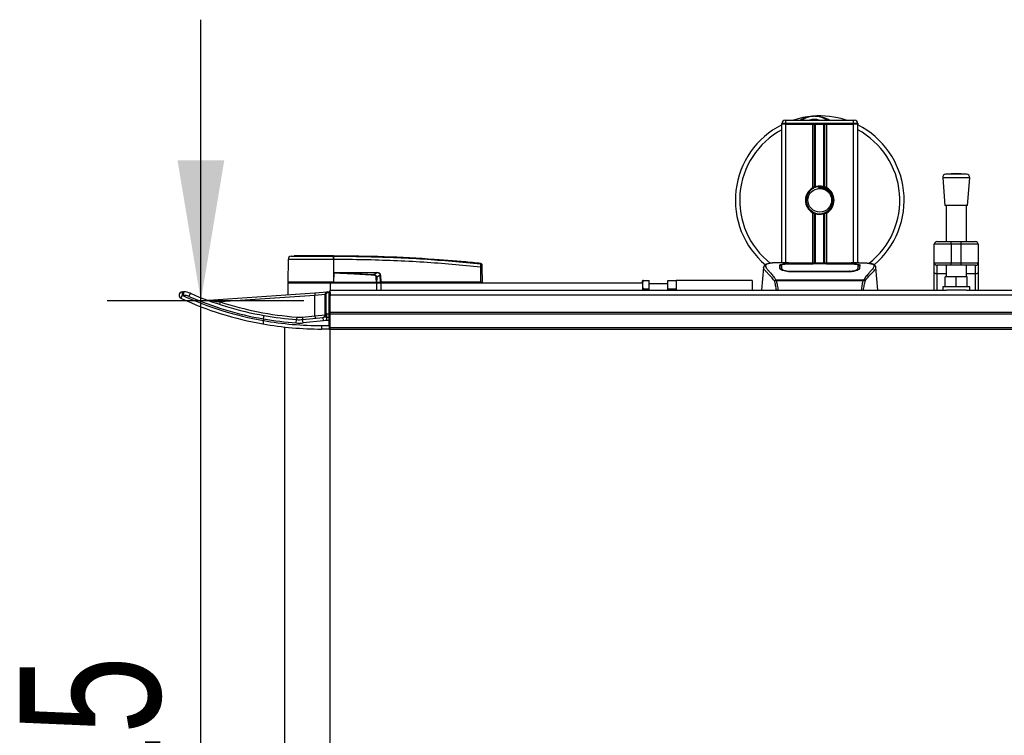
# Model space of a CAD drawing. Header units: millimetres. Extents: x 0 to 420, y 0 to 297.
# Tile 4 of 124: x 52 to 73, y 104 to 120. Entities that reach past the tile are written whole.
import ezdxf

# ---------------------------------------------------------------- set-up
doc = ezdxf.new("R2010")
doc.units = ezdxf.units.MM
doc.layers.add('QUOTE', color=174, linetype='Continuous')
doc.styles.add('SLDTEXTSTYLE3', font='TXT', dxfattribs={"width": 0.75})
doc.dimstyles.new('SLDDIMSTYLE1', dxfattribs={"dimtxt": 3, "dimasz": 3, "dimexe": 0, "dimexo": 0.0625, "dimgap": 0.75, "dimtad": 1, "dimlfac": 27.746323, "dimrnd": 1e-09, "dimzin": 12, "dimdsep": 46, "dimtxsty": 'SLDTEXTSTYLE3', "dimsah": 1, "dimcen": 0.09, "dimadec": 0, "dimazin": 3, "dimtfac": 1, "dimtdec": 3, "dimtmove": 0, "dimatfit": 0, "dimfxl": 0, "dimfrac": 2, "dimtolj": 1, "dimtzin": 12, "dimarcsym": 0})

# ---------------------------------------------------------------- blocks, each defined once
blk = doc.blocks.new('_D_1')
at = {"layer": 'QUOTE'}
for p, q in [((56.15, 113.518), (56.15, 119.518)), ((58.35, 113.518), (54.15, 113.518)), ((56.15, 94.957), (56.15, 113.518)), ((58.35, 94.957), (54.15, 94.957)), ((56.15, 94.957), (56.15, 88.957))]:
    blk.add_line(p, q, dxfattribs=at)
for points in [[(56.15, 113.518), (56.65, 116.518), (55.65, 116.518)], [(56.15, 94.957), (55.65, 91.957), (56.65, 91.957)]]:
    blk.add_solid(points, dxfattribs=at)
at = {"layer": 'QUOTE', "insert": (52.282, 100.913), "char_height": 3, "attachment_point": 1, "rotation": 90, "style": 'SLDTEXTSTYLE3'}
blk.add_mtext('515', dxfattribs=at)

msp = doc.modelspace()

# ---------------------------------------------------------------- linework, layer by layer
at = {"color": 7, "linetype": 'Continuous', "lineweight": 25}
for p, q in [((68.54909, 117.2847), (68.54909, 117.30272)), ((68.63919, 117.30272), (68.54909, 117.30272)), ((68.54909, 114.32935), (68.54909, 117.2847)), ((68.63919, 117.2847), (68.54909, 117.2847)), ((68.63919, 117.2847), (68.54909, 117.2847)), ((68.62117, 117.3748), (68.63919, 117.3748)), ((68.63919, 117.30272), (68.63919, 117.3748)), ((68.63919, 117.3748), (70.08082, 117.3748)), ((68.63919, 117.30272), (68.63919, 117.2847)), ((70.08082, 117.30272), (68.63919, 117.30272)), ((69.21044, 117.2847), (68.63919, 117.2847)), ((68.63919, 117.2847), (70.08082, 117.2847)), ((68.63919, 114.32935), (68.63919, 117.2847)), ((69.21044, 115.93021), (69.21044, 117.2847)), ((69.24951, 115.94858), (69.24951, 117.2847)), ((69.2702, 115.95575), (69.2702, 117.2847)), ((69.44982, 115.95575), (69.44982, 117.2847)), ((69.47051, 115.94858), (69.47051, 117.2847)), ((69.50958, 115.93021), (69.50958, 117.2847)), ((70.08082, 117.2847), (69.50958, 117.2847)), ((70.08082, 117.30272), (70.08082, 117.3748)), ((70.08082, 117.3748), (70.09884, 117.3748)), ((70.08082, 117.2847), (70.08082, 117.30272)), ((70.17093, 117.30272), (70.08082, 117.30272)), ((70.17093, 117.2847), (70.08082, 117.2847)), ((70.17093, 117.2847), (70.08082, 117.2847)), ((70.08082, 114.32935), (70.08082, 117.2847)), ((70.17093, 117.30272), (70.17093, 117.2847)), ((70.17093, 114.32935), (70.17093, 117.2847)), ((72.27286, 116.23692), (72.05092, 116.21998)), ((72.4948, 116.21998), (72.27286, 116.23692)), ((71.98454, 116.14263), (72.02959, 115.55214)), ((72.56119, 116.14263), (71.98454, 116.14263)), ((72.4948, 116.21998), (72.05092, 116.21998)), ((72.51614, 115.55214), (72.56119, 116.14263)), ((69.33501, 115.9501), (69.33699, 115.92734)), ((69.21044, 114.31959), (69.21044, 115.39551)), ((69.50958, 114.31959), (69.50958, 115.39551)), ((72.51614, 115.55214), (72.02959, 115.55214)), ((72.05662, 115.55214), (72.05662, 114.77986)), ((72.48911, 114.77986), (72.48911, 115.55214)), ((69.24951, 114.31959), (69.24951, 115.37714)), ((69.2702, 114.31959), (69.2702, 115.36997)), ((69.44982, 114.31959), (69.44982, 115.36997)), ((69.47051, 114.31959), (69.47051, 115.37714)), ((71.85839, 114.77986), (72.16474, 114.77986)), ((72.16474, 114.7258), (72.16474, 114.77986)), ((72.16474, 114.77986), (72.38098, 114.77986)), ((72.38098, 114.7258), (72.38098, 114.77986)), ((72.38098, 114.77986), (72.68733, 114.77986)), ((72.16474, 114.7258), (71.80433, 114.7258)), ((71.80433, 114.32935), (71.80433, 114.7258)), ((72.38098, 114.7258), (72.16474, 114.7258)), ((72.16474, 114.7258), (72.16474, 114.32935)), ((72.74139, 114.7258), (72.38098, 114.7258)), ((72.38098, 114.32935), (72.38098, 114.7258)), ((72.74139, 114.7258), (72.74139, 114.32935)), ((58.01152, 114.39751), (58.00731, 113.91488)), ((58.07597, 114.46855), (58.13866, 114.47351)), ((58.98345, 114.47351), (58.98341, 114.47351)), ((58.98351, 114.39753), (58.98386, 113.91488)), ((58.98936, 114.39753), (58.98351, 114.39753)), ((62.12141, 114.31407), (62.12255, 114.31396)), ((62.12528, 113.91488), (62.12246, 114.2376)), ((62.12257, 114.31396), (62.12255, 114.31396)), ((62.14887, 114.2376), (62.15169, 113.91488)), ((68.16027, 114.22351), (68.11816, 113.74226)), ((68.16019, 114.2221), (68.1609, 114.22346)), ((68.69144, 114.32935), (68.52318, 114.32935)), ((68.54265, 114.22365), (68.54262, 114.21891)), ((69.21582, 114.30059), (68.72335, 114.30065)), ((68.7252, 114.14961), (68.72485, 114.13602)), ((68.72929, 114.30352), (69.19782, 114.30352)), ((68.72929, 114.30065), (68.72929, 114.30352)), ((69.99072, 114.13572), (68.72929, 114.13572)), ((69.9008, 114.31959), (68.81922, 114.31959)), ((69.90077, 114.31957), (68.81924, 114.31957)), ((69.19782, 114.31007), (69.52219, 114.31007)), ((69.19782, 114.31007), (69.19782, 114.30352)), ((69.19782, 114.30352), (69.19782, 114.30059)), ((69.21582, 114.30059), (69.21582, 114.30746)), ((69.50414, 114.30746), (69.21582, 114.30746)), ((69.50414, 114.30059), (69.50414, 114.30746)), ((69.50414, 114.30746), (69.50414, 114.30059)), ((69.52219, 114.31007), (69.52219, 114.30352)), ((69.52219, 114.30352), (69.99072, 114.30352)), ((69.52219, 114.30352), (69.52219, 114.30059)), ((69.99027, 114.1496), (69.9904, 114.1496)), ((69.99072, 114.30065), (69.99072, 114.30352)), ((70.19695, 114.32935), (70.03174, 114.32935)), ((70.1345, 114.3271), (70.12774, 114.32639)), ((70.17563, 114.20569), (70.17624, 114.18115)), ((70.17738, 114.22253), (70.17701, 114.28377)), ((70.17753, 114.19685), (70.17737, 114.22254)), ((70.55983, 114.2221), (70.55912, 114.22346)), ((70.60185, 113.74226), (70.55975, 114.22351)), ((71.80433, 114.32935), (72.16474, 114.32935)), ((71.80433, 114.12187), (71.80433, 114.32935)), ((71.80433, 113.74226), (71.80433, 114.12187)), ((72.16474, 114.27529), (71.85839, 114.27529)), ((71.85839, 114.27529), (71.85839, 114.09086)), ((72.05662, 114.27529), (72.05662, 114.03058)), ((72.16474, 114.32935), (72.38098, 114.32935)), ((72.16474, 114.27529), (72.16474, 114.32935)), ((72.38098, 114.27529), (72.16474, 114.27529)), ((72.38098, 114.32935), (72.74139, 114.32935)), ((72.38098, 114.27529), (72.38098, 114.32935)), ((72.68733, 114.27529), (72.38098, 114.27529)), ((72.48911, 114.03058), (72.48911, 114.27529)), ((72.68733, 114.09086), (72.68733, 114.27529)), ((72.74139, 114.32935), (72.74139, 114.12187)), ((72.74139, 114.12187), (72.74139, 113.74226)), ((58.98386, 113.91488), (58.00731, 113.91488)), ((58.02486, 113.91488), (58.02517, 113.89686)), ((58.98313, 113.91488), (58.98312, 113.89686)), ((58.98403, 113.91488), (58.98386, 113.91488)), ((58.98576, 114.11301), (58.98403, 113.91488)), ((58.98403, 113.91488), (59.89763, 113.91488)), ((58.98576, 114.11301), (58.98578, 114.11501)), ((59.062, 114.11935), (59.90779, 114.11935)), ((59.90825, 114.11003), (59.06246, 114.11003)), ((59.84489, 114.07709), (59.90825, 114.11003)), ((59.89198, 113.91488), (59.89185, 113.89686)), ((59.90039, 113.91488), (59.98074, 113.91488)), ((59.98017, 114.06037), (59.90414, 114.02084)), ((59.96829, 113.91488), (59.96807, 113.89686)), ((59.98074, 113.91488), (59.98017, 114.06037)), ((59.98748, 113.91488), (59.98074, 113.91488)), ((59.98606, 113.91488), (59.98604, 113.89686)), ((59.98691, 114.06037), (59.98748, 113.91488)), ((62.12528, 113.91488), (59.98748, 113.91488)), ((62.12395, 113.91488), (62.12392, 113.89686)), ((62.12528, 113.91488), (62.15169, 113.91488)), ((62.13414, 113.91488), (62.13383, 113.89686)), ((65.58055, 113.95092), (65.57572, 113.94256)), ((65.57572, 113.89686), (65.57572, 113.94256)), ((65.59665, 113.95092), (65.71989, 113.95092)), ((65.71989, 113.77072), (65.71989, 113.95092)), ((66.11634, 113.77072), (66.11634, 113.95092)), ((66.11634, 113.95092), (66.29654, 113.95092)), ((67.91838, 113.95092), (66.29654, 113.95092)), ((66.29654, 113.95092), (66.29654, 113.74226)), ((67.91838, 113.95092), (67.91838, 113.74226)), ((68.42025, 113.95121), (68.42422, 113.96054)), ((68.42422, 113.96054), (70.29626, 113.96054)), ((70.28677, 113.94035), (68.43321, 113.94035)), ((70.29626, 113.96054), (70.29967, 113.95134)), ((72.05662, 114.09086), (71.85839, 114.09086)), ((71.85839, 114.09086), (71.85839, 113.74226)), ((72.0386, 113.81434), (72.0386, 114.03058)), ((72.27286, 114.03058), (72.0386, 114.03058)), ((72.27286, 113.81434), (72.27286, 114.03058)), ((72.50713, 114.03058), (72.27286, 114.03058)), ((72.68733, 114.09086), (72.48911, 114.09086)), ((72.50713, 113.81434), (72.50713, 114.03058)), ((72.68733, 113.74226), (72.68733, 114.09086)), ((55.75509, 113.70622), (55.78209, 113.70622)), ((58.00715, 113.89686), (58.00715, 113.64649)), ((58.00715, 113.89686), (58.90817, 113.89686)), ((58.58003, 113.68655), (58.85034, 113.70545)), ((58.85034, 113.70545), (58.8889, 113.70815)), ((58.85034, 113.70545), (58.8516, 113.68747)), ((58.8889, 113.70815), (58.89015, 113.69017)), ((58.90817, 113.89686), (59.8993, 113.89686)), ((58.90817, 113.89686), (58.90817, 113.74226)), ((58.90817, 113.74226), (72.06183, 113.74226)), ((58.90817, 113.69017), (58.90817, 113.74226)), ((59.8993, 113.89686), (59.8993, 113.74226)), ((59.8993, 113.89686), (59.9894, 113.89686)), ((59.9894, 113.89686), (59.9894, 113.74226)), ((59.9894, 113.89686), (65.57572, 113.89686)), ((65.57572, 113.89686), (65.57572, 113.74226)), ((65.5912, 113.74226), (65.59665, 113.77072)), ((65.59665, 113.77072), (65.71989, 113.77072)), ((66.11634, 113.87884), (65.71989, 113.87884)), ((65.71989, 113.74226), (65.71989, 113.77072)), ((66.11634, 113.77072), (66.29654, 113.77072)), ((66.11634, 113.74226), (66.11634, 113.77072)), ((71.98454, 113.81434), (71.98454, 113.74226)), ((72.56119, 113.81434), (71.98454, 113.81434)), ((72.4839, 113.74226), (72.06183, 113.74226)), ((72.4839, 113.74226), (91.3694, 113.74226)), ((72.56119, 113.74226), (72.56119, 113.81434)), ((55.7758, 113.63413), (55.74881, 113.63413)), ((56.30961, 113.52779), (58.58003, 113.68655)), ((56.56509, 113.49146), (56.54833, 113.44006)), ((58.58381, 113.63262), (56.56509, 113.49146)), ((58.58003, 113.68655), (58.58381, 113.63262)), ((58.80005, 113.65152), (58.58381, 113.63262)), ((58.58381, 113.19738), (58.58381, 113.63262)), ((58.80005, 113.65152), (58.81807, 113.65152)), ((58.80005, 113.23745), (58.80005, 113.65152)), ((58.81807, 113.65152), (58.81807, 113.23745)), ((58.89015, 113.69017), (58.8516, 113.68747)), ((58.89015, 113.23769), (58.89015, 113.69017)), ((58.89015, 113.69017), (58.90817, 113.69017)), ((58.90817, 113.69017), (58.90817, 113.61867)), ((58.90817, 113.64356), (221.09183, 113.64356)), ((58.90817, 113.27373), (58.90817, 113.61867)), ((57.48496, 113.09338), (57.48505, 113.09448)), ((57.48515, 113.13106), (57.48505, 113.12996)), ((57.48505, 113.12996), (57.48505, 113.09448)), ((58.18722, 113.04206), (58.19271, 113.11393)), ((58.19683, 113.16784), (58.19271, 113.11393)), ((58.31685, 113.16951), (58.58381, 113.19738)), ((58.31685, 113.16951), (58.32247, 113.11574)), ((58.32247, 113.11574), (58.76272, 113.16171)), ((58.32995, 113.04405), (58.32247, 113.11574)), ((58.77021, 113.09001), (58.32995, 113.04405)), ((58.58381, 113.19738), (58.80005, 113.21431)), ((58.58381, 113.19738), (58.58942, 113.14361)), ((58.77021, 113.09001), (58.76272, 113.16171)), ((58.80005, 113.21431), (58.80005, 113.23745)), ((58.80005, 113.23745), (58.81807, 113.23745)), ((58.83758, 113.1656), (58.83758, 113.23769)), ((58.83758, 113.23769), (58.89015, 113.23769)), ((58.83758, 113.09352), (58.83758, 113.1656)), ((58.83758, 113.1656), (58.89015, 113.1656)), ((58.89015, 113.09352), (58.83758, 113.09352)), ((58.89015, 113.1656), (58.89015, 113.23769)), ((58.90817, 113.23769), (58.89015, 113.23769)), ((58.89015, 113.09352), (58.89015, 113.1656)), ((58.89015, 112.9854), (58.89015, 113.09352)), ((58.90817, 113.09352), (58.89015, 113.09352)), ((58.90817, 113.27373), (221.09183, 113.27373)), ((58.90817, 113.23769), (58.90817, 113.27373)), ((58.90817, 113.23769), (221.09183, 113.23769)), ((58.90817, 112.94936), (58.90817, 113.23769)), ((57.93507, 112.95706), (57.93507, 95.51878)), ((58.72797, 112.9854), (58.72797, 112.91332)), ((58.72797, 112.9854), (58.89015, 112.9854)), ((58.89015, 112.91332), (58.72797, 112.91332)), ((58.89015, 112.9854), (58.89015, 112.91332)), ((58.89015, 112.9854), (58.90817, 112.9854)), ((58.90817, 112.94936), (221.09183, 112.94936)), ((58.90817, 112.91332), (58.90817, 112.94936)), ((58.90817, 112.91332), (221.09183, 112.91332)), ((58.90817, 95.56253), (58.90817, 112.91332))]:
    msp.add_line(p, q, dxfattribs=at)
at = {"color": 7, "linetype": 'Continuous', "lineweight": 25, "flags": 128}
for points in [[(69.99667, 114.30065), (69.75836, 114.30061), (69.50414, 114.30059)], [(69.99482, 114.14961), (69.99072, 114.1496), (69.9904, 114.1496)], [(71.85839, 114.09086), (71.84785, 114.09146), (71.8377, 114.09323), (71.82836, 114.09609), (71.82017, 114.09995), (71.81344, 114.10465), (71.80845, 114.11001), (71.80537, 114.11582), (71.80433, 114.12187)], [(72.74139, 114.12187), (72.74035, 114.11582), (72.73728, 114.11001), (72.73228, 114.10465), (72.72556, 114.09995), (72.71737, 114.09609), (72.70802, 114.09323), (72.69788, 114.09146), (72.68733, 114.09086)], [(58.98576, 114.11301), (59.02872, 114.11134), (59.06246, 114.11003)], [(59.84414, 114.06157), (59.84425, 114.06392), (59.84436, 114.06623), (59.84447, 114.06845), (59.84457, 114.07056), (59.84467, 114.07251), (59.84475, 114.07427), (59.84483, 114.0758), (59.84489, 114.07709)]]:
    msp.add_lwpolyline(points, dxfattribs=at)
at = {"color": 7, "linetype": 'Continuous', "lineweight": 25}
msp.add_circle((69.36001, 115.66286), 0.25229, dxfattribs=at)
for centre, radius, start, end in [((68.62117, 117.30272), 0.07208, 90, 180), ((69.36001, 115.66286), 1.80204, 94.974241, 108.194872), ((69.24438, 116.99135), 0.46853, 54.926098, 125.073902), ((69.24438, 116.99135), 0.39645, 75.287788, 104.712212), ((69.36001, 115.66286), 1.80204, 71.805128, 94.974241), ((70.09884, 117.30272), 0.07208, 0, 90), ((69.36001, 115.66286), 1.80204, 116.743684, 229.984768), ((69.36001, 115.66286), 1.70915, 118.324088, 232.137337), ((69.36001, 115.66286), 1.80204, 310.046839, 63.256316), ((69.36001, 115.66286), 1.70915, 308.047069, 61.675912), ((72.05641, 116.14811), 0.07208, 94.362914, 184.362914), ((72.48932, 116.14811), 0.07208, 355.637086, 85.637086), ((69.36001, 115.66286), 0.30635, 119.224658, 240.775342), ((69.36001, 115.66286), 0.28833, 94.974241, 274.974241), ((69.36001, 115.66286), 0.30635, 111.143405, 119.224658), ((69.36001, 115.66286), 0.30635, 60.775342, 68.856595), ((69.36001, 115.66286), 0.30635, 299.224658, 60.775342), ((69.36001, 115.66286), 0.30635, 240.775342, 248.856595), ((69.36001, 115.66286), 0.30635, 291.143405, 299.224658), ((71.85839, 114.7258), 0.05406, 90, 180), ((72.68733, 114.7258), 0.05406, 0, 90), ((58.0836, 114.39688), 0.07208, 96.076872, 179.499989), ((58.71274, 114.41257), 0.27119, 356.819927, 11.918257), ((57.52182, 114.3019), 1.47163, 6.503389, 6.696809), ((58.71862, 114.41274), 0.27117, 356.784062, 11.882918), ((62.13567, 113.43969), 0.79802, 89.051899, 90.948101), ((62.11976, 114.27984), 0.02874, 0.615859, 83.895805), ((71.85839, 114.32935), 0.05406, 180, 270), ((72.68733, 114.32935), 0.05406, 270, 0), ((59.13667, 114.11837), 0.07467, 179.25241, 186.414342), ((59.98245, 114.11837), 0.07467, 179.25241, 186.414342), ((59.98354, 114.97833), 0.91796, 269.78976, 270.21024), ((55.75509, 113.63413), 0.07208, 90, 245.380023), ((55.96028, 113.65202), 0.21223, 165.204055, 184.833806), ((55.98728, 113.65202), 0.21223, 165.204055, 184.833806), ((55.78209, 113.34581), 0.36041, 66.501882, 90), ((58.85411, 113.65152), 0.05406, 94, 180), ((58.89015, 113.69017), 0.01802, 0, 94), ((55.94233, 113.52694), 0.22123, 151.016811, 169.143549), ((58.72797, 120.12148), 7.20816, 245.380023, 259.995092), ((58.72169, 120.12148), 7.13608, 245.380023, 260.019883), ((55.7758, 113.34581), 0.28833, 66.501882, 90), ((56.11852, 113.53189), 0.24085, 143.150751, 161.019053), ((58.72169, 120.12148), 7.10004, 246.501882, 259.969473), ((58.72797, 120.12148), 7.02796, 246.501882, 259.94378), ((56.30584, 113.58171), 0.05406, 249.676927, 274), ((58.72797, 120.12148), 6.9739, 251.93242, 265.63208), ((58.85411, 113.65152), 0.03604, 94, 180), ((58.72797, 120.12148), 7.13608, 259.969433, 270), ((58.72797, 120.12148), 7.10004, 259.91877, 265.63208), ((58.72797, 120.12148), 7.02796, 259.94378, 265.63208), ((58.24761, 113.83266), 0.72082, 265.63208, 275.960784), ((58.24761, 113.83266), 0.66676, 265.63208, 275.960784), ((58.74599, 113.21431), 0.05406, 275.960784, 0), ((58.75537, 113.20895), 0.04781, 278.85444, 353.11241), ((58.83758, 112.44479), 0.72082, 90, 95.960784), ((58.83758, 112.44479), 0.64873, 90, 95.960784), ((58.83758, 112.44479), 0.7929, 90, 91.409859), ((58.89015, 113.14758), 0.01802, 0, 90), ((58.72797, 120.12148), 7.20816, 259.995092, 270), ((58.24761, 113.83266), 0.7929, 265.63208, 275.960784), ((58.89015, 112.93134), 0.01802, 270, 0)]:
    msp.add_arc(centre, radius, start, end, dxfattribs=at)
for centre, major_axis, ratio, start_param, end_param in [((59.81502, 114.00054), (0.07209, 0.0381), 0.66301777, 5.94884055, 7.12572739), ((59.81502, 114.00038), (0.08258, 0.04394), 0.77058227, 5.94675229, 7.12363913), ((59.85903, 114.02363), (0.12255, 0.06027), 0.60672542, 5.99588539, 7.17277223), ((59.85993, 114.02373), (0.11594, 0.05739), 0.5569608, 5.9946727, 7.17155954)]:
    msp.add_ellipse(centre, major_axis=major_axis, ratio=ratio, start_param=start_param, end_param=end_param, dxfattribs=at)
for points, knots in [([(68.94218, 117.3748), (68.94511, 117.37673), (68.99299, 117.40828), (69.08122, 117.43898), (69.16785, 117.45497), (69.20345, 117.45809), (69.20376, 117.45811)], [0, 0, 0, 0, 0.03729849, 0.60902041, 0.99664446, 1, 1, 1, 1]), ([(69.20376, 117.45811), (69.20406, 117.45814), (69.2123, 117.45886), (69.22059, 117.45854), (69.22857, 117.45823)], [0, 0, 0, 0, 0.03710938, 1, 1, 1, 1]), ([(69.25323, 117.45827), (69.27252, 117.45877), (69.34413, 117.46064), (69.44035, 117.43675), (69.52641, 117.40273), (69.55999, 117.38183), (69.57128, 117.3748)], [0, 0, 0, 0, 0.17640166, 0.65503379, 0.8840221, 1, 1, 1, 1]), ([(69.24951, 115.94858), (69.25025, 115.94887), (69.2525, 115.94973), (69.25722, 115.95147), (69.26349, 115.95363), (69.26792, 115.95505), (69.27004, 115.9557), (69.2702, 115.95575)], [0, 0, 0, 0, 0.13279182, 0.40328924, 0.68794599, 0.97624213, 1, 1, 1, 1]), ([(69.2702, 115.95575), (69.2787, 115.95812), (69.30761, 115.96621), (69.3606, 115.97141), (69.41381, 115.96572), (69.44051, 115.95833), (69.44982, 115.95575)], [0, 0, 0, 0, 0.15316231, 0.52061175, 0.83276392, 1, 1, 1, 1]), ([(69.33501, 115.9501), (69.37148, 115.94926), (69.44545, 115.94755), (69.54437, 115.89316), (69.61672, 115.80879), (69.65309, 115.70246), (69.64551, 115.59233), (69.61048, 115.50488), (69.56965, 115.47031), (69.55612, 115.45885)], [0, 0, 0, 0, 0.1532567, 0.3107756, 0.4622177, 0.61755972, 0.7743655, 0.92518437, 1, 1, 1, 1]), ([(69.38501, 115.37562), (69.41647, 115.38225), (69.47939, 115.39551), (69.55864, 115.4536), (69.61513, 115.53248), (69.64161, 115.62562), (69.63519, 115.72113), (69.5979, 115.80835), (69.53411, 115.87769), (69.45157, 115.9207), (69.38254, 115.9312), (69.34474, 115.928), (69.33699, 115.92734)], [0, 0, 0, 0, 0.110298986, 0.220597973, 0.330896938, 0.441269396, 0.548938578, 0.656287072, 0.763696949, 0.868649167, 0.973047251, 1, 1, 1, 1]), ([(69.44982, 115.95575), (69.4509, 115.95541), (69.45388, 115.95449), (69.45926, 115.95271), (69.46548, 115.9505), (69.46883, 115.94922), (69.47051, 115.94858)], [0, 0, 0, 0, 0.15557258, 0.42978375, 0.7145238, 1, 1, 1, 1]), ([(69.2702, 115.36997), (69.26974, 115.37012), (69.26743, 115.37083), (69.2628, 115.37232), (69.25657, 115.37448), (69.25211, 115.37614), (69.25001, 115.37694), (69.24951, 115.37714)], [0, 0, 0, 0, 0.067688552, 0.33799524, 0.61961326, 0.907963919, 1, 1, 1, 1]), ([(69.44982, 115.36997), (69.43165, 115.36538), (69.3947, 115.35605), (69.33333, 115.35581), (69.2922, 115.36343), (69.27287, 115.36918), (69.2702, 115.36997)], [0, 0, 0, 0, 0.31763159, 0.64587204, 0.9510876, 1, 1, 1, 1]), ([(69.47051, 115.37714), (69.4702, 115.37702), (69.46845, 115.37634), (69.46452, 115.37487), (69.4584, 115.37272), (69.45329, 115.37105), (69.45056, 115.3702), (69.44982, 115.36997)], [0, 0, 0, 0, 0.05704611, 0.3223495, 0.60367528, 0.89214027, 1, 1, 1, 1]), ([(58.98351, 114.39753), (58.93839, 114.39752), (58.84708, 114.39751), (58.70703, 114.39752), (58.56631, 114.39754), (58.43181, 114.39748), (58.30967, 114.39753), (58.20558, 114.39752), (58.12044, 114.3975), (58.05883, 114.39754), (58.01904, 114.39753), (58.01405, 114.39752), (58.01152, 114.39751)], [0, 0, 0, 0, 0.09123037, 0.18462249, 0.28509302, 0.38847717, 0.48894659, 0.59232958, 0.69279869, 0.79618144, 0.89663467, 1, 1, 1, 1]), ([(58.07597, 114.46855), (58.0783, 114.46855), (58.08296, 114.46855), (58.11937, 114.46859), (58.17687, 114.46856), (58.25518, 114.46857), (58.35228, 114.46857), (58.46487, 114.46854), (58.59032, 114.46857), (58.72034, 114.46857), (58.85097, 114.46856), (58.93571, 114.46857), (58.97808, 114.46858)], [0, 0, 0, 0, 0.1019155, 0.20383364, 0.30575296, 0.40767117, 0.50960195, 0.6115312, 0.71346155, 0.81539292, 0.90769638, 1, 1, 1, 1]), ([(58.98341, 114.47351), (58.9299, 114.47351), (58.82272, 114.47351), (58.66484, 114.47351), (58.51808, 114.47351), (58.38759, 114.47351), (58.28011, 114.47351), (58.19991, 114.47351), (58.14809, 114.47351), (58.1418, 114.47351), (58.13866, 114.47351)], [0, 0, 0, 0, 0.12488045, 0.25013958, 0.37464939, 0.49981249, 0.62476421, 0.74955772, 0.87492377, 1, 1, 1, 1]), ([(58.97808, 114.46858), (58.98004, 114.46859), (58.98201, 114.46861), (58.98398, 114.46858), (58.98398, 114.46858)], [0, 0, 0, 0, 0.99963467, 1, 1, 1, 1]), ([(62.12255, 114.31396), (62.11044, 114.31519), (62.03572, 114.32277), (61.70789, 114.35477), (61.03432, 114.40979), (60.06252, 114.46267), (59.34329, 114.4699), (58.98345, 114.47351)], [0, 0, 0, 0, 0.01170126, 0.07220884, 0.31419353, 0.65688711, 1, 1, 1, 1]), ([(58.98398, 114.46858), (58.98398, 114.46858), (59.19748, 114.46846), (59.62451, 114.46403), (60.26482, 114.4438), (61.09842, 114.40172), (61.71697, 114.34539), (62.12281, 114.30843)], [0, 0, 0, 0, 0.00000069, 0.20371068, 0.40747211, 0.61123305, 1, 1, 1, 1]), ([(62.12246, 114.2376), (61.71706, 114.27456), (61.09949, 114.33086), (60.26732, 114.37269), (59.62848, 114.39355), (59.20237, 114.3962), (58.98936, 114.39753)], [0, 0, 0, 0, 0.389052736, 0.59267292, 0.796380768, 1, 1, 1, 1]), ([(62.12246, 114.2376), (62.12272, 114.24567), (62.12323, 114.26185), (62.12356, 114.28327), (62.12352, 114.29933), (62.12319, 114.30661), (62.12289, 114.30806), (62.12281, 114.30843)], [0, 0, 0, 0, 0.23108965, 0.4626691, 0.69303153, 0.92227335, 1, 1, 1, 1]), ([(62.12281, 114.30843), (62.12275, 114.31056), (62.12266, 114.31346), (62.12259, 114.31385), (62.12257, 114.31396)], [0, 0, 0, 0, 0.736115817, 1, 1, 1, 1]), ([(62.12257, 114.31396), (62.12576, 114.31331), (62.13215, 114.31201), (62.14023, 114.30618), (62.14602, 114.29819), (62.14824, 114.29081), (62.14841, 114.28652), (62.14845, 114.28553)], [0, 0, 0, 0, 0.23106275, 0.46212549, 0.69318856, 0.92839331, 1, 1, 1, 1]), ([(62.14845, 114.28553), (62.14845, 114.28543), (62.14846, 114.28505), (62.14848, 114.28223), (62.1485, 114.28015)], [0, 0, 0, 0, 0.26342591, 1, 1, 1, 1]), ([(62.1485, 114.28015), (62.1485, 114.27994), (62.14851, 114.27909), (62.14855, 114.27474), (62.14863, 114.26509), (62.14875, 114.25219), (62.14883, 114.24246), (62.14887, 114.2376)], [0, 0, 0, 0, 0.07774703, 0.30683638, 0.53695653, 0.76850921, 1, 1, 1, 1]), ([(68.39214, 113.94181), (68.38137, 113.95612), (68.34875, 113.99945), (68.29502, 114.0591), (68.23895, 114.11571), (68.19617, 114.15795), (68.16557, 114.19491), (68.16214, 114.21222), (68.16019, 114.2221)], [0, 0, 0, 0, 0.08424716, 0.25508672, 0.42672547, 0.59796341, 0.77060237, 1, 1, 1, 1]), ([(68.27782, 114.31229), (68.27051, 114.31091), (68.25185, 114.30738), (68.23051, 114.30013), (68.21297, 114.29216), (68.2023, 114.28576), (68.19484, 114.28016), (68.18962, 114.27554), (68.18588, 114.27189), (68.18341, 114.2694), (68.18171, 114.26778), (68.18094, 114.26707), (68.18052, 114.2667), (68.1802, 114.26641), (68.17997, 114.26621), (68.17975, 114.26603), (68.17946, 114.26578), (68.17912, 114.26549), (68.17855, 114.26504), (68.17797, 114.26458), (68.17723, 114.26401), (68.1762, 114.26313), (68.17571, 114.26274), (68.17437, 114.2609), (68.17396, 114.2603), (68.17365, 114.25984), (68.17333, 114.25936), (68.17287, 114.25864), (68.17192, 114.25712), (68.17075, 114.25513), (68.16677, 114.24797), (68.16265, 114.23825), (68.16115, 114.22903), (68.16028, 114.2237)], [0, 0, 0, 0, 0.13346194, 0.34016958, 0.46160951, 0.55730778, 0.62992241, 0.68217732, 0.71692903, 0.7371149, 0.74272174, 0.74460414, 0.7459796, 0.74651976, 0.74699289, 0.74743167, 0.74787155, 0.74886374, 0.75011647, 0.75397334, 0.75908593, 0.76862625, 0.78821087, 0.79094759, 0.79197558, 0.79286909, 0.79373558, 0.79468443, 0.7971036, 0.8047367, 0.8162438, 0.89371675, 1, 1, 1, 1]), ([(68.28995, 114.31401), (68.28289, 114.31256), (68.26781, 114.30947), (68.24077, 114.30101), (68.214, 114.28702), (68.19982, 114.26295), (68.20636, 114.23655), (68.22194, 114.21189), (68.23584, 114.19375), (68.25375, 114.17256), (68.27492, 114.14879), (68.29992, 114.121), (68.3276, 114.08909), (68.35769, 114.05196), (68.39023, 114.01014), (68.41233, 113.97789), (68.42422, 113.96054)], [0, 0, 0, 0, 0.06157012, 0.13151171, 0.27071941, 0.40337504, 0.53510625, 0.58328098, 0.63315897, 0.68442904, 0.73675836, 0.78384784, 0.83893216, 0.89157329, 0.94168727, 1, 1, 1, 1]), ([(68.52318, 114.32932), (68.52129, 114.32933), (68.51427, 114.32937), (68.50064, 114.3293), (68.48397, 114.32918), (68.46741, 114.32895), (68.45098, 114.3286), (68.43375, 114.32809), (68.41503, 114.32735), (68.39225, 114.32615), (68.36804, 114.32443), (68.34298, 114.32206), (68.31888, 114.3191), (68.30106, 114.31652), (68.29171, 114.31441), (68.28995, 114.31401)], [0, 0, 0, 0, 0.02762691, 0.10239616, 0.17945658, 0.24994161, 0.31702439, 0.38965422, 0.46782264, 0.55148696, 0.67182448, 0.76737343, 0.86398611, 0.97427426, 1, 1, 1, 1]), ([(68.50749, 114.28337), (68.50987, 114.28603), (68.51464, 114.29135), (68.55284, 114.29726), (68.60921, 114.30129), (68.67166, 114.30324), (68.71291, 114.30344), (68.72929, 114.30352)], [0, 0, 0, 0, 0.21521677, 0.43046232, 0.64509935, 0.85904026, 1, 1, 1, 1]), ([(68.50945, 114.20866), (68.50902, 114.22476), (68.50839, 114.24895), (68.50783, 114.27039), (68.5076, 114.27904), (68.50749, 114.28337)], [0, 0, 0, 0, 0.49858361, 0.74918971, 1, 1, 1, 1]), ([(68.53228, 114.27494), (68.52481, 114.27355), (68.50975, 114.27077), (68.50835, 114.26709), (68.50765, 114.26524)], [0, 0, 0, 0, 0.49631334, 1, 1, 1, 1]), ([(68.72929, 114.13572), (68.7059, 114.13669), (68.65914, 114.13862), (68.59615, 114.15271), (68.54586, 114.17158), (68.51497, 114.19154), (68.51113, 114.20344), (68.50945, 114.20866)], [0, 0, 0, 0, 0.1991311, 0.39793157, 0.60588955, 0.82737965, 1, 1, 1, 1]), ([(68.53925, 114.19008), (68.54007, 114.18406), (68.541, 114.17713), (68.55432, 114.17011), (68.55608, 114.16918)], [0, 0, 0, 0, 0.86801111, 1, 1, 1, 1]), ([(68.54262, 114.21891), (68.54257, 114.21094), (68.54249, 114.19724), (68.54232, 114.18262), (68.54225, 114.1765)], [0, 0, 0, 0, 0.58164119, 1, 1, 1, 1]), ([(68.54302, 114.28377), (68.54302, 114.28361), (68.54291, 114.26357), (68.54277, 114.24353), (68.54264, 114.22365)], [0, 0, 0, 0, 0.00827271, 1, 1, 1, 1]), ([(68.54302, 114.28372), (68.54291, 114.26465), (68.54279, 114.24462), (68.54266, 114.2246), (68.54265, 114.22365)], [0, 0, 0, 0, 0.95264015, 1, 1, 1, 1]), ([(68.72335, 114.30065), (68.70316, 114.3005), (68.66277, 114.3002), (68.60892, 114.29772), (68.56816, 114.29376), (68.54617, 114.2889), (68.54393, 114.28522), (68.54302, 114.28372)], [0, 0, 0, 0, 0.21287602, 0.42573624, 0.63903454, 0.85331242, 1, 1, 1, 1]), ([(68.54438, 114.20569), (68.54437, 114.20666), (68.54406, 114.22456), (68.54366, 114.24703), (68.54327, 114.26926), (68.54311, 114.27909), (68.54303, 114.2836), (68.54302, 114.28372)], [0, 0, 0, 0, 0.02546624, 0.4713629, 0.73178735, 0.99246436, 1, 1, 1, 1]), ([(68.54363, 114.17559), (68.54371, 114.17906), (68.54396, 114.18909), (68.54422, 114.19913), (68.54438, 114.20569)], [0, 0, 0, 0, 0.3458763, 1, 1, 1, 1]), ([(68.54438, 114.20569), (68.54646, 114.20026), (68.55062, 114.18939), (68.58227, 114.17244), (68.62867, 114.15855), (68.67926, 114.15079), (68.71233, 114.14994), (68.7252, 114.14961)], [0, 0, 0, 0, 0.21773223, 0.43557879, 0.65075483, 0.86407246, 1, 1, 1, 1]), ([(68.81924, 114.31957), (68.80704, 114.31959), (68.76766, 114.31965), (68.70315, 114.32047), (68.63732, 114.32214), (68.59254, 114.32407), (68.57149, 114.32586), (68.58084, 114.32668), (68.58551, 114.3271)], [0, 0, 0, 0, 0.08215471, 0.26513997, 0.44867114, 0.63249904, 0.81630092, 1, 1, 1, 1]), ([(68.60734, 114.32356), (68.60096, 114.32387), (68.5907, 114.32437), (68.58415, 114.3251), (68.5848, 114.32498), (68.58497, 114.32495)], [0, 0, 0, 0, 0.550601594, 0.885015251, 1, 1, 1, 1]), ([(68.58551, 114.3271), (68.62448, 114.32814), (68.68924, 114.32987), (68.78816, 114.32862), (68.85362, 114.32639), (68.89181, 114.32295), (68.89945, 114.32227)], [0, 0, 0, 0, 0.30152184, 0.50104725, 0.90023015, 1, 1, 1, 1]), ([(68.59932, 114.32402), (68.59914, 114.32412), (68.59696, 114.32535), (68.59228, 114.3266), (68.58777, 114.32693), (68.58551, 114.3271)], [0, 0, 0, 0, 0.04443315, 0.52221653, 1, 1, 1, 1]), ([(68.81924, 114.3196), (68.80339, 114.31963), (68.77022, 114.31969), (68.72175, 114.32027), (68.67614, 114.32116), (68.63833, 114.32225), (68.61498, 114.32311), (68.60799, 114.32352), (68.60734, 114.32356)], [0, 0, 0, 0, 0.18189708, 0.38061319, 0.58093849, 0.78035725, 0.97967552, 1, 1, 1, 1]), ([(68.7252, 114.14961), (68.72656, 114.14961), (68.87079, 114.14919), (69.29248, 114.14969), (69.7128, 114.14964), (69.99027, 114.1496)], [0, 0, 0, 0, 0.00323915, 0.34201142, 1, 1, 1, 1]), ([(68.91297, 114.31959), (68.9108, 114.32037), (68.90643, 114.32193), (68.90179, 114.32215), (68.89945, 114.32227)], [0, 0, 0, 0, 0.49524741, 1, 1, 1, 1]), ([(69.82056, 114.32226), (69.81822, 114.32215), (69.81358, 114.32193), (69.80921, 114.32037), (69.80705, 114.31959)], [0, 0, 0, 0, 0.50476564, 1, 1, 1, 1]), ([(69.82056, 114.32226), (69.84462, 114.32414), (69.88459, 114.32725), (69.97431, 114.32928), (70.0553, 114.33039), (70.12129, 114.32765), (70.1345, 114.3271)], [0, 0, 0, 0, 0.30143784, 0.50095323, 0.90014009, 1, 1, 1, 1]), ([(70.12643, 114.32438), (70.12054, 114.32398), (70.10567, 114.32298), (70.0542, 114.32132), (69.98255, 114.31987), (69.92803, 114.31967), (69.90077, 114.31957)], [0, 0, 0, 0, 0.17981299, 0.45378319, 0.72700373, 1, 1, 1, 1]), ([(69.99072, 114.30352), (70.01561, 114.30334), (70.06537, 114.30299), (70.13173, 114.30014), (70.18187, 114.2955), (70.20876, 114.28968), (70.21144, 114.28518), (70.21253, 114.28337)], [0, 0, 0, 0, 0.21341182, 0.42681727, 0.64048529, 0.85457431, 1, 1, 1, 1]), ([(70.21057, 114.20866), (70.20778, 114.20176), (70.2022, 114.18798), (70.16142, 114.1656), (70.10209, 114.14659), (70.04065, 114.13681), (70.0029, 114.13598), (69.99072, 114.13572)], [0, 0, 0, 0, 0.2254673, 0.45085364, 0.67736923, 0.89591171, 1, 1, 1, 1]), ([(69.99482, 114.14961), (70.01504, 114.15039), (70.05549, 114.15193), (70.10941, 114.16306), (70.15018, 114.17803), (70.17223, 114.19319), (70.17465, 114.20206), (70.17563, 114.20569)], [0, 0, 0, 0, 0.2128654, 0.42572184, 0.63872248, 0.85234986, 1, 1, 1, 1]), ([(69.99535, 114.1288), (69.99534, 114.12896), (69.99517, 114.1359), (69.99499, 114.14284), (69.99482, 114.14961)], [0, 0, 0, 0, 0.02342788, 1, 1, 1, 1]), ([(70.17699, 114.28372), (70.17503, 114.28591), (70.1711, 114.29027), (70.13984, 114.29526), (70.0938, 114.29873), (70.0431, 114.30043), (70.00977, 114.30059), (69.99667, 114.30065)], [0, 0, 0, 0, 0.21612272, 0.43228358, 0.64748247, 0.86145988, 1, 1, 1, 1]), ([(70.1345, 114.3271), (70.13717, 114.32692), (70.14564, 114.32635), (70.14565, 114.32543), (70.13035, 114.32459), (70.12643, 114.32438)], [0, 0, 0, 0, 0.25540478, 0.808946, 1, 1, 1, 1]), ([(70.13573, 114.32507), (70.13574, 114.32507), (70.13628, 114.32516), (70.1338, 114.32478), (70.12907, 114.32449), (70.12643, 114.32432)], [0, 0, 0, 0, 0.00626083, 0.44327513, 1, 1, 1, 1]), ([(70.15826, 114.16615), (70.16418, 114.16957), (70.17831, 114.17773), (70.17986, 114.18554), (70.18076, 114.19008)], [0, 0, 0, 0, 0.41900897, 1, 1, 1, 1]), ([(70.17699, 114.28372), (70.17699, 114.2836), (70.17686, 114.27593), (70.17661, 114.26178), (70.17616, 114.23569), (70.17584, 114.21747), (70.17565, 114.20666), (70.17563, 114.20569)], [0, 0, 0, 0, 0.007519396, 0.456665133, 0.715355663, 0.974525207, 1, 1, 1, 1]), ([(70.17737, 114.22254), (70.17736, 114.22345), (70.17729, 114.2336), (70.17717, 114.25399), (70.17705, 114.27348), (70.17699, 114.28372)], [0, 0, 0, 0, 0.04480435, 0.49764008, 1, 1, 1, 1]), ([(70.17775, 114.17704), (70.17768, 114.1829), (70.17752, 114.19736), (70.17744, 114.21084), (70.1774, 114.21886)], [0, 0, 0, 0, 0.40550496, 1, 1, 1, 1]), ([(70.21237, 114.26524), (70.2112, 114.268), (70.20964, 114.27172), (70.19207, 114.2743), (70.18755, 114.27496)], [0, 0, 0, 0, 0.74296977, 1, 1, 1, 1]), ([(70.19695, 114.32932), (70.20046, 114.32933), (70.22056, 114.32938), (70.26333, 114.32898), (70.30968, 114.32733), (70.34405, 114.32501), (70.3614, 114.32355), (70.37772, 114.32192), (70.39186, 114.32027), (70.40577, 114.31839), (70.4181, 114.31641), (70.42749, 114.31475), (70.43213, 114.31374), (70.43271, 114.31361)], [0, 0, 0, 0, 0.04881498, 0.27892257, 0.54515535, 0.62717383, 0.69834333, 0.75858144, 0.82840444, 0.87364995, 0.93389274, 0.99178224, 1, 1, 1, 1]), ([(70.21253, 114.28337), (70.21241, 114.27906), (70.21213, 114.26828), (70.21155, 114.24598), (70.2109, 114.22111), (70.21057, 114.20866)], [0, 0, 0, 0, 0.249392, 0.62414375, 1, 1, 1, 1]), ([(70.43271, 114.31361), (70.43606, 114.31291), (70.4432, 114.31141), (70.45334, 114.30884), (70.46307, 114.306), (70.47922, 114.30051), (70.49815, 114.29131), (70.51429, 114.27533), (70.51869, 114.25502), (70.50993, 114.22852), (70.48557, 114.19443), (70.44621, 114.15), (70.39288, 114.09046), (70.3461, 114.03215), (70.3136, 113.98669), (70.30191, 113.96906), (70.29626, 113.96054)], [0, 0, 0, 0, 0.02969414, 0.06305591, 0.09492768, 0.12531521, 0.23205808, 0.32960303, 0.43327649, 0.53202469, 0.63076786, 0.73507022, 0.83793216, 0.94137578, 0.97165063, 1, 1, 1, 1]), ([(70.32788, 113.94182), (70.33865, 113.95613), (70.37127, 113.99945), (70.42499, 114.0591), (70.48107, 114.11571), (70.52384, 114.15795), (70.55445, 114.19491), (70.55787, 114.21222), (70.55983, 114.2221)], [0, 0, 0, 0, 0.0842305, 0.25507317, 0.42671503, 0.59795609, 0.7705982, 1, 1, 1, 1]), ([(70.55973, 114.2237), (70.55887, 114.22903), (70.55737, 114.23825), (70.55325, 114.24797), (70.54927, 114.25513), (70.54809, 114.25713), (70.54714, 114.25864), (70.54668, 114.25936), (70.54636, 114.25984), (70.54606, 114.2603), (70.54565, 114.2609), (70.54431, 114.26274), (70.54379, 114.26316), (70.54258, 114.26418), (70.54172, 114.26483), (70.5409, 114.26549), (70.54055, 114.26578), (70.54026, 114.26602), (70.54005, 114.26621), (70.53982, 114.2664), (70.53949, 114.26669), (70.53895, 114.26719), (70.53825, 114.26784), (70.53655, 114.26946), (70.53415, 114.27187), (70.53039, 114.27554), (70.52519, 114.28016), (70.51772, 114.28576), (70.50706, 114.29216), (70.48951, 114.30011), (70.46938, 114.30704), (70.4521, 114.31034), (70.44613, 114.31148)], [0, 0, 0, 0, 0.10895151, 0.18836403, 0.20015725, 0.20797863, 0.21045693, 0.21142904, 0.21231706, 0.21323322, 0.21428764, 0.21709508, 0.23718398, 0.24934952, 0.25616294, 0.25744907, 0.25846748, 0.25891857, 0.25936812, 0.25985246, 0.2604052, 0.2618126, 0.26492315, 0.26948017, 0.29015729, 0.32576371, 0.37931044, 0.4537257, 0.55180182, 0.67626306, 0.8881219, 1, 1, 1, 1]), ([(59.84414, 114.06157), (59.68386, 114.07016), (59.39762, 114.08551), (59.11162, 114.10461), (58.98576, 114.11301)], [0, 0, 0, 0, 0.55997278, 1, 1, 1, 1]), ([(58.98578, 114.11501), (58.98627, 114.11515), (58.98752, 114.11552), (58.98994, 114.11602), (58.99359, 114.11661), (58.99904, 114.11725), (59.00716, 114.11794), (59.01927, 114.11862), (59.03797, 114.11923), (59.05285, 114.1193), (59.062, 114.11935)], [0, 0, 0, 0, 0.0199034, 0.05101553, 0.09695623, 0.16503878, 0.26617597, 0.41665359, 0.64077612, 1, 1, 1, 1]), ([(59.06246, 114.11003), (59.20854, 114.10436), (59.46937, 114.09424), (59.73015, 114.08233), (59.84489, 114.07709)], [0, 0, 0, 0, 0.560025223, 1, 1, 1, 1]), ([(59.8914, 114.02084), (59.89408, 114.02085), (59.89886, 114.02086), (59.90253, 114.02085), (59.90414, 114.02084)], [0, 0, 0, 0, 0.56, 1, 1, 1, 1]), ([(59.89763, 113.91488), (59.89582, 113.93464), (59.89259, 113.9699), (59.89176, 114.00529), (59.8914, 114.02084)], [0, 0, 0, 0, 0.56058603, 1, 1, 1, 1]), ([(59.89763, 113.91488), (59.89796, 113.91488), (59.89872, 113.91488), (59.89968, 113.91488), (59.9002, 113.91488), (59.90039, 113.91488)], [0, 0, 0, 0, 0.31939567, 0.74819126, 1, 1, 1, 1]), ([(59.90414, 114.02084), (59.90387, 114.00105), (59.90339, 113.96566), (59.90131, 113.93041), (59.90039, 113.91488)], [0, 0, 0, 0, 0.55939227, 1, 1, 1, 1]), ([(65.59665, 113.77072), (65.58824, 113.80291), (65.57253, 113.86313), (65.58899, 113.92304), (65.59665, 113.95092)], [0, 0, 0, 0, 0.5347163, 1, 1, 1, 1]), ([(65.59665, 113.95092), (65.59427, 113.95092), (65.58464, 113.95092), (65.5842, 113.95092), (65.58387, 113.95092)], [0, 0, 0, 0, 0.24664624, 1, 1, 1, 1]), ([(68.39217, 113.94187), (68.39459, 113.94324), (68.39946, 113.94601), (68.40896, 113.94944), (68.41623, 113.9509), (68.42005, 113.95131), (68.42026, 113.95133)], [0, 0, 0, 0, 0.32361461, 0.65359013, 0.98086966, 1, 1, 1, 1]), ([(68.43612, 113.74226), (68.43072, 113.7762), (68.41971, 113.84544), (68.40147, 113.90931), (68.39217, 113.94187)], [0, 0, 0, 0, 0.49025565, 1, 1, 1, 1]), ([(68.43321, 113.94035), (68.43312, 113.94041), (68.42841, 113.94379), (68.42429, 113.94753), (68.42025, 113.95121)], [0, 0, 0, 0, 0.01890165, 1, 1, 1, 1]), ([(68.43321, 113.94035), (68.44042, 113.90838), (68.45482, 113.84456), (68.46569, 113.77728), (68.46726, 113.74241), (68.46727, 113.74226)], [0, 0, 0, 0, 0.49992462, 0.99775327, 1, 1, 1, 1]), ([(70.25221, 113.74226), (70.25601, 113.77667), (70.26357, 113.84502), (70.27907, 113.90872), (70.28677, 113.94035)], [0, 0, 0, 0, 0.50345062, 1, 1, 1, 1]), ([(70.32785, 113.94188), (70.31874, 113.90942), (70.30077, 113.84544), (70.28974, 113.77632), (70.2843, 113.74226)], [0, 0, 0, 0, 0.50728505, 1, 1, 1, 1]), ([(70.29979, 113.95124), (70.29564, 113.94766), (70.2914, 113.94401), (70.28685, 113.94042), (70.28677, 113.94035)], [0, 0, 0, 0, 0.98124308, 1, 1, 1, 1]), ([(70.29973, 113.95134), (70.29995, 113.95131), (70.30378, 113.95091), (70.31106, 113.94944), (70.32056, 113.94602), (70.32544, 113.94325), (70.32785, 113.94188)], [0, 0, 0, 0, 0.0200108, 0.34699568, 0.67667396, 1, 1, 1, 1]), ([(56.30961, 113.52779), (56.30983, 113.52775), (56.3102, 113.5277), (56.31387, 113.52713), (56.32484, 113.52545), (56.35474, 113.52092), (56.42972, 113.50982), (56.50415, 113.49947), (56.55888, 113.49227), (56.56509, 113.49146)], [0, 0, 0, 0, 0.01879798, 0.03165434, 0.07931573, 0.17342153, 0.39125631, 0.93087712, 1, 1, 1, 1]), ([(57.48496, 113.09338), (57.48359, 113.08541), (57.48086, 113.06947), (57.47769, 113.04833), (57.47567, 113.03231), (57.47516, 113.02454), (57.47546, 113.023), (57.47566, 113.02294), (57.47568, 113.02293)], [0, 0, 0, 0, 0.21652548, 0.43304761, 0.64966461, 0.86647135, 0.99009853, 1, 1, 1, 1]), ([(57.48515, 113.13106), (57.4866, 113.13903), (57.48949, 113.15497), (57.49378, 113.17611), (57.49742, 113.19212), (57.49969, 113.20002), (57.50054, 113.20151), (57.50077, 113.20149), (57.50079, 113.20149)], [0, 0, 0, 0, 0.21443284, 0.42886266, 0.64338043, 0.85808798, 0.99029143, 1, 1, 1, 1]), ([(58.80005, 113.21431), (58.80014, 113.21326), (58.80042, 113.20993), (58.80185, 113.20594), (58.80283, 113.20321)], [0, 0, 0, 0, 0.31615634, 1, 1, 1, 1]), ([(58.80283, 113.20321), (58.80334, 113.20177), (58.80571, 113.195), (58.80975, 113.1821), (58.81289, 113.17192), (58.81545, 113.1665), (58.81674, 113.16531), (58.81756, 113.16533), (58.81757, 113.16533)], [0, 0, 0, 0, 0.07546259, 0.3531735, 0.65752826, 0.78078558, 0.99586318, 1, 1, 1, 1]), ([(58.81807, 113.23745), (58.81802, 113.22934), (58.81792, 113.21312), (58.81777, 113.1915), (58.81765, 113.17519), (58.81758, 113.16655), (58.81757, 113.16568), (58.81757, 113.16533)], [0, 0, 0, 0, 0.21479795, 0.42959219, 0.64435115, 0.85902892, 1, 1, 1, 1])]:
    msp.add_open_spline(points, degree=3, knots=knots, dxfattribs=at)

# ---------------------------------------------------------------- dimensions: what is measured, and where the dimension line sits
at = {"layer": 'QUOTE'}
dim = msp.add_linear_dim(base=(53.76835, 113.51843), p1=(60.34981, 94.95741), p2=(60.34981, 113.51843), angle=90, dimstyle='SLDDIMSTYLE1', dxfattribs=at)
dim.commit()
dim.dimension.update_dxf_attribs({"geometry": '_D_1', "text_midpoint": (53.76835, 104.23792), "dimtype": 160})

doc.saveas('drawing.dxf')
